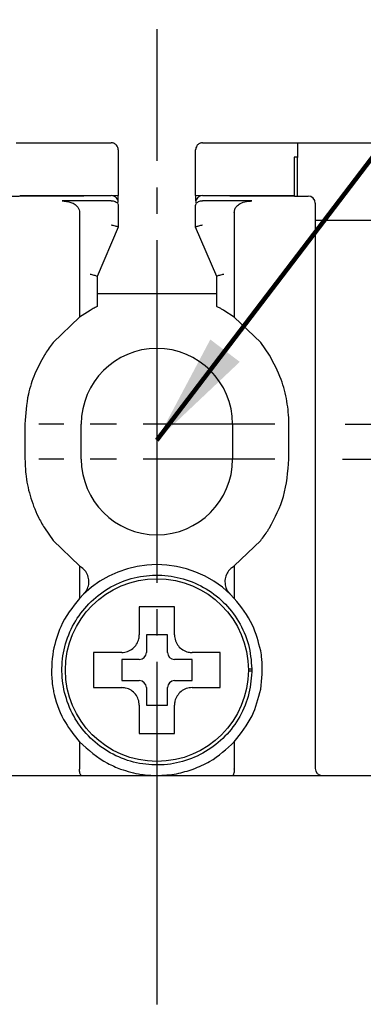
# Model space of a CAD drawing. Extents: x 2148 to 6475, y -907 to 1504.
# Tile 36 of 44: x 5607 to 5617, y 1322 to 1350. Entities that reach past the tile are written whole.
import ezdxf

# ---------------------------------------------------------------- set-up
doc = ezdxf.new("R2010")
doc.units = 0
doc.header["$LTSCALE"] = 3
doc.header["$MEASUREMENT"] = 0
doc.linetypes.add('CENTER', pattern=[2, 1.25, -0.25, 0.25, -0.25])
doc.layers.get('0').update_dxf_attribs({"linetype": 'CONTINUOUS'})
doc.layers.get('Defpoints').update_dxf_attribs({"linetype": 'CONTINUOUS'})
doc.layers.add('cen', color=1, linetype='CENTER')
doc.layers.add('di', color=3, linetype='CONTINUOUS')
doc.styles.add('KIM', font='ROMANS.shx', dxfattribs={"height": 5, "bigfont": 'GSG1.shx'})
doc.styles.get("Standard").update_dxf_attribs({"font": 'romans.shx', "height": 3, "bigfont": 'ghs.shx'})
doc.dimstyles.get("Standard").update_dxf_attribs({"dimtxt": 0.18, "dimasz": 0.18, "dimexe": 0.18, "dimexo": 0.0625, "dimgap": 0.09, "dimtad": 0, "dimtih": 1, "dimtoh": 1, "dimdec": 4, "dimzin": 0, "dimdsep": 46, "dimtxsty": 'Standard', "dimcen": 0.09, "dimadec": 0, "dimazin": 0, "dimtfac": 1, "dimtdec": 4, "dimtofl": 0, "dimtmove": 0, "dimatfit": 3, "dimfxl": 0, "dimtolj": 1, "dimtzin": 0, "dimarcsym": 0})
doc.dimstyles.new('STANDARD$0', dxfattribs={"dimtxt": 5, "dimasz": 5, "dimexe": 1, "dimexo": 2, "dimgap": 2, "dimtad": 1, "dimdec": 4, "dimzin": 12, "dimdsep": 46, "dimtxsty": 'KIM', "dimcen": -1, "dimdle": 0.1, "dimadec": 0, "dimazin": 0, "dimtfac": 1, "dimtdec": 4, "dimtmove": 0, "dimatfit": 3, "dimfxl": 0, "dimtolj": 1, "dimtzin": 0, "dimarcsym": 0})

# ---------------------------------------------------------------- blocks, each defined once
blk = doc.blocks.new('*D167')
at = {"layer": 'Defpoints', "color": 0}
for p in [(5586.92, 1346.868), (5577.158, 1248.268), (5611.12, 1248.268)]:
    blk.add_point(p, dxfattribs=at)
at = {"layer": 'di'}
for p, q in [((5584.92, 1346.868), (5575.158, 1346.868)), ((5577.158, 1344.068), (5577.158, 1251.068)), ((5609.12, 1248.268), (5575.158, 1248.268))]:
    blk.add_line(p, q, dxfattribs=at)
for points in [[(5576.691, 1344.068), (5577.624, 1344.068), (5577.158, 1346.868)], [(5576.691, 1251.068), (5577.624, 1251.068), (5577.158, 1248.268)]]:
    blk.add_solid(points, dxfattribs=at)
at = {"layer": 'di', "insert": (5573.658, 1297.968), "char_height": 3, "attachment_point": 5, "rotation": 90}
blk.add_mtext('\\A1;98.5', dxfattribs=at)
blk = doc.blocks.new('*D159')
at = {"layer": 'Defpoints', "color": 0}
for p in [(5614.475, 1338.868), (5614.397, 1337.868), (5643.933, 1337.868)]:
    blk.add_point(p, dxfattribs=at)
at = {"layer": 'di'}
for p, q in [((5643.933, 1341.668), (5643.933, 1349.183)), ((5616.475, 1338.868), (5645.933, 1338.868)), ((5643.933, 1337.868), (5643.933, 1338.868)), ((5616.397, 1337.868), (5645.933, 1337.868)), ((5643.933, 1335.068), (5643.933, 1332.268))]:
    blk.add_line(p, q, dxfattribs=at)
for points in [[(5643.467, 1341.668), (5644.4, 1341.668), (5643.933, 1338.868)], [(5643.467, 1335.068), (5644.4, 1335.068), (5643.933, 1337.868)]]:
    blk.add_solid(points, dxfattribs=at)
at = {"layer": 'di', "insert": (5640.433, 1346.826), "char_height": 3, "attachment_point": 5, "rotation": 90}
blk.add_mtext('\\A1;1', dxfattribs=at)
blk = doc.blocks.new('*D164')
at = {"layer": 'Defpoints', "color": 0}
for p in [(5614.475, 1338.868), (5614.397, 1254.868), (5683.831, 1254.868)]:
    blk.add_point(p, dxfattribs=at)
at = {"layer": 'di'}
for p, q in [((5616.475, 1338.868), (5685.831, 1338.868)), ((5683.831, 1336.068), (5683.831, 1257.668)), ((5616.397, 1254.868), (5685.831, 1254.868))]:
    blk.add_line(p, q, dxfattribs=at)
for points in [[(5683.364, 1336.068), (5684.298, 1336.068), (5683.831, 1338.868)], [(5683.364, 1257.668), (5684.298, 1257.668), (5683.831, 1254.868)]]:
    blk.add_solid(points, dxfattribs=at)
at = {"layer": 'di', "insert": (5680.331, 1296.868), "char_height": 3, "attachment_point": 5, "rotation": 90}
blk.add_mtext('\\A1;84', dxfattribs=at)

msp = doc.modelspace()

# ---------------------------------------------------------------- linework, layer by layer
for p, q in [((5607.12, 1346.868), (5609.82, 1346.868)), ((5612.42, 1346.868), (5615.12, 1346.868)), ((5615.12, 1346.868), (5615.12, 1346.454)), ((5615.12, 1346.868), (5620.42, 1346.868)), ((5610.02, 1346.668), (5610.02, 1345.367)), ((5612.22, 1345.367), (5612.22, 1346.668)), ((5615.02, 1346.455), (5615.02, 1345.355)), ((5615.12, 1345.354), (5615.12, 1346.454)), ((5610.02, 1345.367), (5607.22, 1345.355)), ((5610.02, 1345.214), (5610.02, 1345.367)), ((5615.02, 1345.355), (5612.22, 1345.367)), ((5612.22, 1345.367), (5612.22, 1345.214)), ((5609.82, 1345.218), (5609.82, 1345.218)), ((5610.02, 1345.087), (5610.02, 1344.469)), ((5612.22, 1344.469), (5612.22, 1345.087)), ((5612.42, 1345.218), (5612.42, 1345.218)), ((5608.92, 1344.89), (5608.92, 1341.905)), ((5613.32, 1344.89), (5613.32, 1341.905)), ((5615.62, 1344.668), (5618.92, 1344.668)), ((5610.02, 1344.468), (5609.42, 1343.068)), ((5610.02, 1344.469), (5610.02, 1344.468)), ((5612.22, 1344.468), (5612.22, 1344.469)), ((5612.82, 1343.068), (5612.22, 1344.468)), ((5615.62, 1344.271), (5615.62, 1329.068)), ((5609.42, 1343.069), (5609.42, 1342.211)), ((5609.42, 1343.068), (5609.42, 1343.069)), ((5612.82, 1342.211), (5612.82, 1343.069)), ((5612.82, 1343.069), (5612.82, 1343.068)), ((5612.82, 1342.568), (5609.42, 1342.568)), ((5609.22, 1342.101), (5608.92, 1341.905)), ((5613.32, 1341.905), (5613.02, 1342.101)), ((5608.92, 1341.905), (5608.17, 1341.184)), ((5614.07, 1341.184), (5613.32, 1341.905)), ((5614.32, 1340.824), (5614.07, 1341.184)), ((5607.37, 1338.868), (5607.37, 1337.868)), ((5608.97, 1337.868), (5608.97, 1338.868)), ((5613.27, 1338.868), (5613.27, 1337.868)), ((5614.87, 1337.868), (5614.87, 1338.868)), ((5607.92, 1335.913), (5608.17, 1335.553)), ((5608.17, 1335.553), (5608.92, 1334.832)), ((5613.32, 1334.832), (5614.07, 1335.553)), ((5608.92, 1334.832), (5608.92, 1333.908)), ((5608.92, 1334.832), (5608.973, 1334.794)), ((5613.267, 1334.794), (5613.32, 1334.832)), ((5613.32, 1334.832), (5613.32, 1333.908)), ((5609.034, 1334.025), (5608.92, 1333.908)), ((5613.32, 1333.908), (5613.206, 1334.025)), ((5611.42, 1332.868), (5610.82, 1332.868)), ((5610.82, 1332.868), (5610.82, 1332.368)), ((5611.42, 1332.368), (5611.42, 1332.868)), ((5609.55, 1332.368), (5609.32, 1332.368)), ((5610.62, 1332.168), (5610.12, 1332.168)), ((5610.12, 1332.168), (5610.12, 1331.568)), ((5612.12, 1332.168), (5611.62, 1332.168)), ((5612.12, 1331.568), (5612.12, 1332.168)), ((5613.72, 1331.902), (5613.82, 1331.902)), ((5613.82, 1331.834), (5613.72, 1331.834)), ((5613.82, 1331.902), (5613.82, 1331.834)), ((5610.12, 1331.568), (5610.62, 1331.568)), ((5610.82, 1331.368), (5610.82, 1330.868)), ((5611.42, 1330.868), (5611.42, 1331.368)), ((5611.62, 1331.568), (5612.12, 1331.568)), ((5610.82, 1330.868), (5611.42, 1330.868)), ((5610.62, 1330.299), (5610.62, 1330.068)), ((5608.92, 1329.829), (5608.92, 1329.054)), ((5613.32, 1329.829), (5613.32, 1329.054)), ((5604.02, 1328.868), (5618.22, 1328.868)), ((5608.92, 1329.054), (5608.92, 1329.052)), ((5613.32, 1329.052), (5613.32, 1329.054))]:
    msp.add_line(p, q)
at = {"flags": 128}
msp.add_lwpolyline([(5615.12, 1346.454), (5615.107, 1346.454), (5615.095, 1346.455), (5615.082, 1346.455), (5615.07, 1346.455), (5615.057, 1346.455), (5615.045, 1346.455), (5615.032, 1346.455), (5615.02, 1346.455)], dxfattribs=at)
msp.add_circle((5611.12, 1331.868), 2.6)
for centre, radius, start, end in [((5609.82, 1345.167), 0.2, 0, 90.1304), ((5612.42, 1345.167), 0.2, 89.8696, 180), ((5615.42, 1345.152), 0.2, 0, 89.5687), ((5611.12, 1338.868), 2.15, 0, 180), ((5611.12, 1337.868), 2.15, 180, 0), ((5611.12, 1331.868), 3, 45.9514, 134.0486), ((5610.62, 1332.368), 0.2, 270, 0), ((5611.62, 1332.368), 0.2, 180, 270), ((5610.62, 1331.368), 0.2, 0, 90), ((5611.62, 1331.368), 0.2, 90, 180), ((5615.82, 1329.068), 0.2, 180, 270)]:
    msp.add_arc(centre, radius, start, end)
for points, knots in [([(5610.02, 1346.668), (5610.013, 1346.715), (5610.004, 1346.772), (5609.938, 1346.832), (5609.902, 1346.853), (5609.863, 1346.865), (5609.837, 1346.868), (5609.823, 1346.868), (5609.82, 1346.868)], [0, 0, 0, 0, 0.587218, 0.716965, 0.847439, 0.920034, 0.982091, 1, 1, 1, 1]), ([(5612.42, 1346.868), (5612.409, 1346.868), (5612.384, 1346.867), (5612.344, 1346.855), (5612.294, 1346.828), (5612.234, 1346.765), (5612.226, 1346.707), (5612.22, 1346.668)], [0, 0, 0, 0, 0.062255, 0.139638, 0.264123, 0.509304, 1, 1, 1, 1]), ([(5606.818, 1345.352), (5606.991, 1345.353), (5607.991, 1345.361), (5608.992, 1345.364), (5609.819, 1345.367)], [0, 0, 0, 0, 0.172485, 1, 1, 1, 1]), ([(5612.42, 1345.367), (5613.248, 1345.364), (5614.249, 1345.361), (5615.249, 1345.353), (5615.421, 1345.352)], [0, 0, 0, 0, 0.827515, 1, 1, 1, 1]), ([(5609.82, 1345.218), (5609.52, 1345.218), (5609.054, 1345.216), (5608.589, 1345.214), (5608.424, 1345.214)], [0, 0, 0, 0, 0.644488, 1, 1, 1, 1]), ([(5608.424, 1345.214), (5608.509, 1345.207), (5608.639, 1345.198), (5608.789, 1345.123), (5608.87, 1345.047), (5608.913, 1344.967), (5608.918, 1344.914), (5608.92, 1344.89)], [0, 0, 0, 0, 0.385289, 0.590763, 0.75634, 0.888404, 1, 1, 1, 1]), ([(5609.82, 1345.218), (5609.841, 1345.217), (5609.882, 1345.215), (5609.937, 1345.197), (5609.982, 1345.169), (5610.012, 1345.132), (5610.02, 1345.103), (5610.02, 1345.087), (5610.02, 1345.087)], [0, 0, 0, 0, 0.183846, 0.367402, 0.55858, 0.769685, 0.990925, 1, 1, 1, 1]), ([(5612.22, 1345.087), (5612.22, 1345.087), (5612.22, 1345.103), (5612.228, 1345.132), (5612.258, 1345.169), (5612.303, 1345.197), (5612.358, 1345.215), (5612.399, 1345.217), (5612.42, 1345.218)], [0, 0, 0, 0, 0.009075, 0.2303139, 0.4414182, 0.6325961, 0.8161544, 1, 1, 1, 1]), ([(5613.816, 1345.214), (5613.651, 1345.214), (5613.185, 1345.216), (5612.72, 1345.218), (5612.42, 1345.218)], [0, 0, 0, 0, 0.355512, 1, 1, 1, 1]), ([(5613.32, 1344.89), (5613.324, 1344.922), (5613.331, 1344.986), (5613.393, 1345.075), (5613.502, 1345.156), (5613.652, 1345.206), (5613.765, 1345.211), (5613.816, 1345.214)], [0, 0, 0, 0, 0.147855, 0.295343, 0.483266, 0.764247, 1, 1, 1, 1]), ([(5615.62, 1345.152), (5615.62, 1345.151), (5615.62, 1345.146), (5615.62, 1345.074), (5615.62, 1344.879), (5615.62, 1344.602), (5615.62, 1344.381), (5615.62, 1344.271)], [0, 0, 0, 0, 0.070842, 0.303125, 0.535414, 0.767707, 1, 1, 1, 1]), ([(5609.82, 1344.533), (5609.821, 1344.533), (5609.837, 1344.53), (5609.876, 1344.521), (5609.931, 1344.507), (5609.98, 1344.492), (5610.014, 1344.478), (5610.018, 1344.472), (5610.02, 1344.469)], [0, 0, 0, 0, 0.014306, 0.155256, 0.370397, 0.58149, 0.790707, 1, 1, 1, 1]), ([(5612.22, 1344.469), (5612.222, 1344.472), (5612.226, 1344.478), (5612.26, 1344.492), (5612.309, 1344.507), (5612.364, 1344.521), (5612.402, 1344.53), (5612.418, 1344.533), (5612.42, 1344.533)], [0, 0, 0, 0, 0.2092927, 0.4185112, 0.6296038, 0.8447417, 0.9856936, 1, 1, 1, 1]), ([(5609.22, 1343.133), (5609.221, 1343.132), (5609.237, 1343.129), (5609.276, 1343.121), (5609.331, 1343.107), (5609.38, 1343.092), (5609.413, 1343.078), (5609.418, 1343.072), (5609.42, 1343.069)], [0, 0, 0, 0, 0.014303, 0.155266, 0.37041, 0.5815, 0.790723, 1, 1, 1, 1]), ([(5612.82, 1343.069), (5612.822, 1343.072), (5612.826, 1343.078), (5612.86, 1343.092), (5612.909, 1343.107), (5612.964, 1343.121), (5613.002, 1343.129), (5613.018, 1343.132), (5613.02, 1343.133)], [0, 0, 0, 0, 0.209277, 0.4185, 0.629588, 0.844731, 0.985697, 1, 1, 1, 1]), ([(5609.42, 1342.211), (5609.418, 1342.21), (5609.414, 1342.208), (5609.383, 1342.192), (5609.337, 1342.168), (5609.28, 1342.137), (5609.239, 1342.113), (5609.22, 1342.101)], [0, 0, 0, 0, 0.188953, 0.377388, 0.579409, 0.805369, 1, 1, 1, 1]), ([(5613.02, 1342.101), (5612.991, 1342.118), (5612.935, 1342.15), (5612.869, 1342.186), (5612.827, 1342.207), (5612.822, 1342.21), (5612.82, 1342.211)], [0, 0, 0, 0, 0.297963, 0.559959, 0.798937, 1, 1, 1, 1]), ([(5608.17, 1341.184), (5608.095, 1341.083), (5608.009, 1340.967), (5607.93, 1340.84), (5607.92, 1340.824)], [0, 0, 0, 0, 0.873397, 1, 1, 1, 1]), ([(5607.92, 1340.824), (5607.825, 1340.65), (5607.632, 1340.297), (5607.421, 1339.639), (5607.389, 1339.152), (5607.37, 1338.868)], [0, 0, 0, 0, 0.289158, 0.58584, 1, 1, 1, 1]), ([(5614.87, 1338.868), (5614.87, 1338.876), (5614.87, 1339.092), (5614.829, 1339.522), (5614.662, 1340.183), (5614.44, 1340.598), (5614.32, 1340.824)], [0, 0, 0, 0, 0.010804, 0.31547, 0.628954, 1, 1, 1, 1]), ([(5607.37, 1337.868), (5607.375, 1337.729), (5607.386, 1337.38), (5607.501, 1336.826), (5607.692, 1336.312), (5607.859, 1336.019), (5607.92, 1335.913)], [0, 0, 0, 0, 0.203769, 0.508656, 0.822416, 1, 1, 1, 1]), ([(5614.32, 1335.913), (5614.473, 1336.206), (5614.793, 1336.819), (5614.844, 1337.508), (5614.87, 1337.868)], [0, 0, 0, 0, 0.477674, 1, 1, 1, 1]), ([(5614.07, 1335.553), (5614.139, 1335.645), (5614.226, 1335.762), (5614.303, 1335.886), (5614.32, 1335.913)], [0, 0, 0, 0, 0.784312, 1, 1, 1, 1]), ([(5609.034, 1334.025), (5609.041, 1334.031), (5609.086, 1334.077), (5609.154, 1334.181), (5609.195, 1334.347), (5609.178, 1334.518), (5609.106, 1334.673), (5609.024, 1334.758), (5608.975, 1334.792), (5608.973, 1334.794)], [0, 0, 0, 0, 0.0309241, 0.2218648, 0.4133985, 0.6055553, 0.797872, 0.9897948, 1, 1, 1, 1]), ([(5613.267, 1334.794), (5613.239, 1334.772), (5613.167, 1334.714), (5613.086, 1334.587), (5613.045, 1334.421), (5613.062, 1334.251), (5613.123, 1334.115), (5613.183, 1334.049), (5613.206, 1334.025)], [0, 0, 0, 0, 0.121182, 0.312049, 0.503528, 0.695619, 0.887824, 1, 1, 1, 1]), ([(5613.82, 1331.902), (5613.799, 1332.136), (5613.758, 1332.609), (5613.466, 1333.264), (5613.027, 1333.824), (5612.456, 1334.251), (5611.794, 1334.515), (5611.086, 1334.599), (5610.38, 1334.498), (5609.725, 1334.216), (5609.165, 1333.775), (5608.737, 1333.204), (5608.473, 1332.542), (5608.389, 1331.834), (5608.491, 1331.128), (5608.772, 1330.473), (5609.213, 1329.913), (5609.784, 1329.486), (5610.446, 1329.221), (5611.154, 1329.138), (5611.86, 1329.239), (5612.515, 1329.52), (5613.076, 1329.962), (5613.5, 1330.533), (5613.775, 1331.195), (5613.805, 1331.668), (5613.82, 1331.902)], [0, 0, 0, 0, 0.041425, 0.083575, 0.125, 0.166425, 0.208575, 0.25, 0.291425, 0.333575, 0.375, 0.416425, 0.458575, 0.5, 0.541425, 0.583575, 0.625, 0.666425, 0.708575, 0.75, 0.791425, 0.833575, 0.875, 0.916425, 0.958575, 1, 1, 1, 1]), ([(5608.92, 1333.908), (5608.719, 1333.654), (5608.374, 1333.219), (5608.23, 1332.651), (5608.17, 1332.414)], [0, 0, 0, 0, 0.5832407, 1, 1, 1, 1]), ([(5614.07, 1332.414), (5614.004, 1332.667), (5613.858, 1333.235), (5613.512, 1333.668), (5613.32, 1333.908)], [0, 0, 0, 0, 0.445861, 1, 1, 1, 1]), ([(5610.62, 1333.668), (5610.62, 1333.625), (5610.62, 1333.549), (5610.62, 1333.472), (5610.62, 1333.438)], [0, 0, 0, 0, 0.571794, 1, 1, 1, 1]), ([(5611.62, 1333.438), (5611.62, 1333.472), (5611.62, 1333.549), (5611.62, 1333.625), (5611.62, 1333.668)], [0, 0, 0, 0, 0.428206, 1, 1, 1, 1]), ([(5610.62, 1333.438), (5610.62, 1333.273), (5610.62, 1333.083), (5610.62, 1332.893), (5610.62, 1332.868)], [0, 0, 0, 0, 0.871112, 1, 1, 1, 1]), ([(5611.62, 1332.868), (5611.62, 1332.893), (5611.62, 1333.083), (5611.62, 1333.273), (5611.62, 1333.438)], [0, 0, 0, 0, 0.128888, 1, 1, 1, 1]), ([(5610.12, 1332.368), (5610.176, 1332.374), (5610.288, 1332.385), (5610.438, 1332.471), (5610.551, 1332.598), (5610.611, 1332.738), (5610.617, 1332.831), (5610.62, 1332.868)], [0, 0, 0, 0, 0.214612, 0.429239, 0.643513, 0.857576, 1, 1, 1, 1]), ([(5611.62, 1332.868), (5611.625, 1332.812), (5611.636, 1332.7), (5611.723, 1332.55), (5611.849, 1332.437), (5611.99, 1332.377), (5612.083, 1332.371), (5612.12, 1332.368)], [0, 0, 0, 0, 0.214612, 0.429239, 0.643513, 0.857576, 1, 1, 1, 1]), ([(5608.17, 1332.414), (5608.138, 1332.12), (5608.098, 1331.755), (5608.158, 1331.393), (5608.17, 1331.323)], [0, 0, 0, 0, 0.807197, 1, 1, 1, 1]), ([(5610.12, 1332.368), (5610.095, 1332.368), (5609.905, 1332.368), (5609.716, 1332.368), (5609.55, 1332.368)], [0, 0, 0, 0, 0.128888, 1, 1, 1, 1]), ([(5612.69, 1332.368), (5612.524, 1332.368), (5612.334, 1332.368), (5612.144, 1332.368), (5612.12, 1332.368)], [0, 0, 0, 0, 0.871112, 1, 1, 1, 1]), ([(5612.92, 1332.368), (5612.877, 1332.368), (5612.801, 1332.368), (5612.723, 1332.368), (5612.69, 1332.368)], [0, 0, 0, 0, 0.571794, 1, 1, 1, 1]), ([(5614.07, 1331.323), (5614.101, 1331.612), (5614.142, 1331.98), (5614.083, 1332.337), (5614.07, 1332.414)], [0, 0, 0, 0, 0.78462, 1, 1, 1, 1]), ([(5609.32, 1331.368), (5609.374, 1331.368), (5609.45, 1331.368), (5609.527, 1331.368), (5609.55, 1331.368)], [0, 0, 0, 0, 0.70684, 1, 1, 1, 1]), ([(5609.55, 1331.368), (5609.716, 1331.368), (5609.905, 1331.368), (5610.095, 1331.368), (5610.12, 1331.368)], [0, 0, 0, 0, 0.871112, 1, 1, 1, 1]), ([(5610.62, 1330.868), (5610.614, 1330.925), (5610.603, 1331.037), (5610.517, 1331.187), (5610.391, 1331.3), (5610.25, 1331.36), (5610.157, 1331.366), (5610.12, 1331.368)], [0, 0, 0, 0, 0.214612, 0.429239, 0.643513, 0.857576, 1, 1, 1, 1]), ([(5612.12, 1331.368), (5612.064, 1331.363), (5611.951, 1331.352), (5611.802, 1331.266), (5611.689, 1331.139), (5611.629, 1330.999), (5611.622, 1330.906), (5611.62, 1330.868)], [0, 0, 0, 0, 0.2146123, 0.4292387, 0.6435135, 0.8575757, 1, 1, 1, 1]), ([(5612.12, 1331.368), (5612.144, 1331.368), (5612.334, 1331.368), (5612.524, 1331.368), (5612.69, 1331.368)], [0, 0, 0, 0, 0.128888, 1, 1, 1, 1]), ([(5612.69, 1331.368), (5612.723, 1331.368), (5612.801, 1331.368), (5612.877, 1331.368), (5612.92, 1331.368)], [0, 0, 0, 0, 0.428206, 1, 1, 1, 1]), ([(5608.17, 1331.323), (5608.18, 1331.274), (5608.247, 1330.94), (5608.46, 1330.394), (5608.778, 1330.003), (5608.92, 1329.829)], [0, 0, 0, 0, 0.087364, 0.593572, 1, 1, 1, 1]), ([(5613.32, 1329.829), (5613.508, 1330.064), (5613.857, 1330.501), (5614.003, 1331.063), (5614.07, 1331.323)], [0, 0, 0, 0, 0.5380985, 1, 1, 1, 1]), ([(5610.62, 1330.868), (5610.62, 1330.844), (5610.62, 1330.654), (5610.62, 1330.464), (5610.62, 1330.299)], [0, 0, 0, 0, 0.128888, 1, 1, 1, 1]), ([(5611.62, 1330.299), (5611.62, 1330.464), (5611.62, 1330.654), (5611.62, 1330.844), (5611.62, 1330.868)], [0, 0, 0, 0, 0.871112, 1, 1, 1, 1]), ([(5611.62, 1330.068), (5611.62, 1330.122), (5611.62, 1330.198), (5611.62, 1330.276), (5611.62, 1330.299)], [0, 0, 0, 0, 0.70684, 1, 1, 1, 1]), ([(5608.92, 1329.829), (5609.171, 1329.601), (5609.523, 1329.281), (5609.961, 1329.103), (5610.086, 1329.052)], [0, 0, 0, 0, 0.713945, 1, 1, 1, 1]), ([(5612.154, 1329.052), (5612.313, 1329.119), (5612.75, 1329.301), (5613.098, 1329.624), (5613.32, 1329.829)], [0, 0, 0, 0, 0.3643289, 1, 1, 1, 1]), ([(5608.974, 1328.868), (5608.973, 1328.868), (5608.97, 1328.868), (5608.961, 1328.872), (5608.947, 1328.89), (5608.933, 1328.931), (5608.923, 1328.987), (5608.921, 1329.031), (5608.92, 1329.052)], [0, 0, 0, 0, 0.013217, 0.115338, 0.344001, 0.565225, 0.78254, 1, 1, 1, 1]), ([(5610.086, 1329.052), (5610.28, 1328.992), (5610.618, 1328.887), (5610.97, 1328.874), (5611.12, 1328.868)], [0, 0, 0, 0, 0.575576, 1, 1, 1, 1]), ([(5611.12, 1328.868), (5611.308, 1328.877), (5611.661, 1328.894), (5611.997, 1329.002), (5612.154, 1329.052)], [0, 0, 0, 0, 0.532004, 1, 1, 1, 1]), ([(5613.32, 1329.052), (5613.319, 1329.031), (5613.317, 1328.987), (5613.307, 1328.931), (5613.293, 1328.89), (5613.279, 1328.872), (5613.27, 1328.868), (5613.267, 1328.868), (5613.266, 1328.868)], [0, 0, 0, 0, 0.21746, 0.434774, 0.655999, 0.884662, 0.986783, 1, 1, 1, 1])]:
    msp.add_open_spline(points, degree=3, knots=knots)
for points in [[(5611.62, 1333.668), (5611.453, 1333.668), (5611.12, 1333.668), (5610.787, 1333.668), (5610.62, 1333.668)], [(5609.32, 1332.368), (5609.32, 1332.202), (5609.32, 1331.868), (5609.32, 1331.535), (5609.32, 1331.368)], [(5612.92, 1331.368), (5612.92, 1331.535), (5612.92, 1331.868), (5612.92, 1332.202), (5612.92, 1332.368)], [(5610.62, 1330.068), (5610.787, 1330.068), (5611.12, 1330.068), (5611.453, 1330.068), (5611.62, 1330.068)]]:
    msp.add_open_spline(points, degree=3)
at = {"layer": 'cen'}
for p, q in [((5611.12, 1350.101), (5611.12, 1244.962)), ((5611.12, 1342.223), (5611.12, 1335.514)), ((5611.12, 1341.223), (5611.12, 1334.514)), ((5614.475, 1338.868), (5607.765, 1338.868)), ((5614.475, 1337.868), (5607.765, 1337.868)), ((5611.12, 1328.389), (5611.12, 1322.851))]:
    msp.add_line(p, q, dxfattribs=at)

# ---------------------------------------------------------------- dimensions: what is measured, and where the dimension line sits
at = {"layer": 'di'}
for base, p2, override, picture, middle in [((5643.933, 1337.868), (5614.397, 1337.868), {"dimtxt": 3, "dimasz": 2.8, "dimexe": 2, "dimdec": 2, "dimzin": 8, "dimtxsty": 'Standard', "dimcen": 0, "dimclrd": 256, "dimclre": 256, "dimclrt": 256, "dimadec": 2, "dimazin": 2, "dimtfac": 0.6, "dimtdec": 2, "dimtzin": 8, "dimlwd": 65535, "dimlwe": 65535, "dimarcsym": 1}, '*D159', (5643.933, 1346.826)), ((5683.831, 1254.868), (5614.397, 1254.868), {"dimtxt": 3, "dimasz": 2.8, "dimexe": 2, "dimdec": 2, "dimzin": 8, "dimtxsty": 'Standard', "dimcen": 0, "dimclrd": 256, "dimclre": 256, "dimclrt": 256, "dimadec": 2, "dimazin": 2, "dimtfac": 0.6, "dimtdec": 2, "dimtmove": 0, "dimtzin": 8, "dimlwd": 65535, "dimlwe": 65535, "dimarcsym": 1}, '*D164', (5683.831, 1296.868))]:
    dim = msp.add_linear_dim(base=base, p1=(5614.475, 1338.868), p2=p2, angle=270, dimstyle='STANDARD$0', override=override, dxfattribs=at)
    dim.commit()
    dim.dimension.update_dxf_attribs({"geometry": picture, "text_midpoint": middle, "dimtype": 160})
dim = msp.add_linear_dim(base=(5577.158, 1248.268), p1=(5586.92, 1346.868), p2=(5611.12, 1248.268), angle=90, text='98.5', dimstyle='STANDARD$0', override={"dimtxt": 3, "dimasz": 2.8, "dimexe": 2, "dimdec": 2, "dimzin": 8, "dimtxsty": 'Standard', "dimcen": 0, "dimclrd": 256, "dimclre": 256, "dimclrt": 256, "dimadec": 2, "dimazin": 2, "dimtfac": 0.6, "dimtdec": 2, "dimtzin": 8, "dimlwd": 65535, "dimlwe": 65535, "dimarcsym": 1}, dxfattribs=at)
dim.commit()
dim.dimension.update_dxf_attribs({"geometry": '*D167', "text_midpoint": (5577.158, 1297.968), "dimtype": 160})

# ---------------------------------------------------------------- leaders
at = {"layer": 'di', "annotation_type": 0, "has_hookline": 1, "hookline_direction": 0, "text_width": 26.946}
msp.add_leader([(5611.12, 1338.407), (5625.278, 1357.022), (5628.478, 1357.022)], dimstyle='Standard', override={"dimtxt": 4, "dimasz": 3.2, "dimexe": 2, "dimexo": 2, "dimgap": 2, "dimtad": 1, "dimtih": 0, "dimtoh": 0, "dimdec": 2, "dimzin": 8, "dimcen": 0, "dimclrd": 256, "dimclre": 256, "dimclrt": 256, "dimadec": 2, "dimazin": 2, "dimtfac": 0.6, "dimtdec": 2, "dimtofl": 1, "dimtzin": 8, "dimlwd": 65535, "dimlwe": 65535, "dimarcsym": 1}, dxfattribs=at)

doc.saveas('drawing.dxf')
